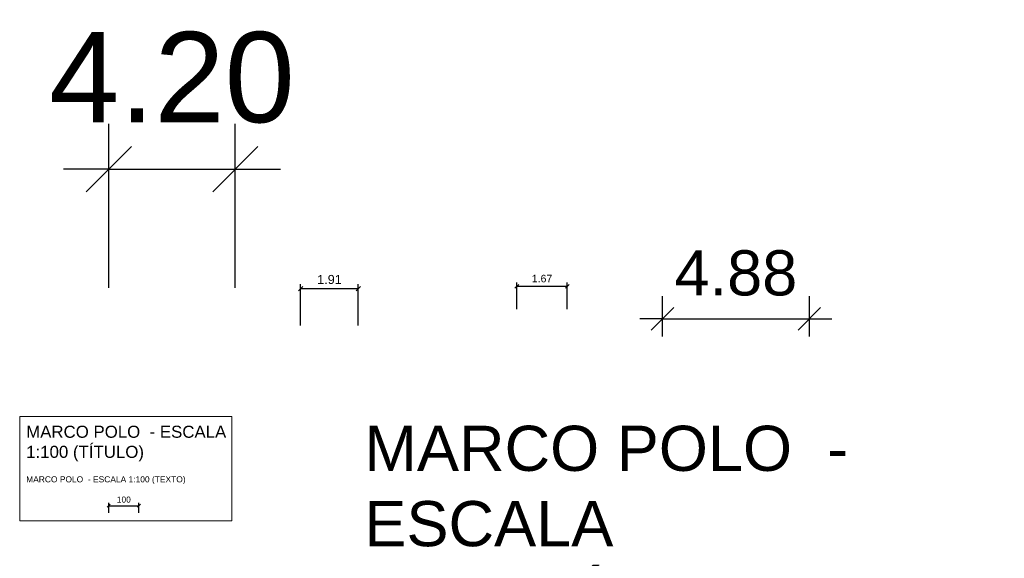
# Model space of a CAD drawing. Header units: millimetres. Extents: x 15 to 133, y 12 to 160.
# Tile 92 of 92: x 55 to 88, y 142 to 160. Entities that reach past the tile are written whole.
import ezdxf

# ---------------------------------------------------------------- set-up
doc = ezdxf.new("R2010")
doc.units = ezdxf.units.MM
doc.header["$MEASUREMENT"] = 0
for name, color, linetype, lineweight in [('Cotas -Marco Polo', 1, 'Continuous', 18), ('Textos - Marco Polo', 143, 'Continuous', 25), ('Títulos - Marco Polo', 142, 'Continuous', 50)]:
    doc.layers.add(name, color=color, linetype=linetype, lineweight=lineweight)
doc.layers.get('0').off()
doc.styles.add('Textos 1-100 - Marco Polo', font='arial.ttf', dxfattribs={"height": 0.2})
doc.styles.add('Textos 1-125 - Marco Polo', font='arial.ttf', dxfattribs={"height": 0.25})
doc.styles.add('Textos 1-150 - Marco Polo', font='arial.ttf', dxfattribs={"height": 0.3})
doc.styles.add('Textos 1-1500 - Marco Polo', font='arial.ttf', dxfattribs={"height": 3})
doc.styles.add('Textos 1-750 - Marco Polo', font='arial.ttf', dxfattribs={"height": 1.5})
doc.styles.add('Títulos 1-100 - Marco Polo', font='arial.ttf', dxfattribs={"height": 0.4})
doc.dimstyles.new('Escala 1-100 - Marco Polo', dxfattribs={"dimtxt": 0.2, "dimasz": 0.1, "dimexe": 0.1, "dimexo": 0.1, "dimgap": 0.1, "dimtad": 2, "dimdec": 0, "dimlfac": 100, "dimzin": 0, "dimdsep": 46, "dimtxsty": 'Textos 1-100 - Marco Polo', "dimblk": 'OBLIQUE', "dimcen": 0.1, "dimclrt": 2, "dimadec": 0, "dimazin": 0, "dimtfac": 1, "dimtdec": 0, "dimtix": 1, "dimtmove": 0, "dimatfit": 3, "dimfxl": 0, "dimtolj": 1, "dimtzin": 0, "dimarcsym": 0})
doc.dimstyles.new('Escala 1-125 - Marco Polo', dxfattribs={"dimtxt": 0.25, "dimasz": 0.125, "dimexe": 0.125, "dimexo": 0.125, "dimgap": 0.125, "dimtad": 2, "dimzin": 0, "dimdsep": 46, "dimtxsty": 'Textos 1-125 - Marco Polo', "dimblk": 'OBLIQUE', "dimcen": 0.125, "dimclrt": 2, "dimadec": 0, "dimazin": 0, "dimtfac": 1, "dimtix": 1, "dimtmove": 0, "dimatfit": 3, "dimldrblk": 'OBLIQUE', "dimfxl": 0, "dimtolj": 1, "dimtzin": 0, "dimarcsym": 0})
doc.dimstyles.new('Escala 1-150 - Marco Polo', dxfattribs={"dimtxt": 0.3, "dimasz": 0.15, "dimexe": 0.15, "dimexo": 0.15, "dimgap": 0.15, "dimtad": 2, "dimzin": 0, "dimdsep": 46, "dimtxsty": 'Textos 1-150 - Marco Polo', "dimblk": 'OBLIQUE', "dimcen": 0.15, "dimclrt": 2, "dimadec": 0, "dimazin": 0, "dimtfac": 1, "dimtix": 1, "dimtmove": 0, "dimatfit": 2, "dimldrblk": 'OBLIQUE', "dimfxl": 0, "dimtolj": 1, "dimtzin": 0, "dimarcsym": 0})
doc.dimstyles.new('Escala 1-1500 - Marco Polo', dxfattribs={"dimtxt": 3, "dimasz": 1.5, "dimexe": 1.5, "dimexo": 1.5, "dimgap": 1.5, "dimtad": 2, "dimzin": 0, "dimdsep": 46, "dimtxsty": 'Textos 1-1500 - Marco Polo', "dimblk": 'OBLIQUE', "dimcen": 1.5, "dimclrt": 2, "dimadec": 0, "dimazin": 0, "dimtfac": 1, "dimtix": 1, "dimtmove": 0, "dimatfit": 3, "dimldrblk": 'OBLIQUE', "dimfxl": 0, "dimtolj": 1, "dimtzin": 0, "dimarcsym": 0})
doc.dimstyles.new('Escala 1-750 - Marco Polo', dxfattribs={"dimtxt": 1.5, "dimasz": 0.75, "dimexe": 0.75, "dimexo": 0.75, "dimgap": 0.75, "dimtad": 2, "dimzin": 0, "dimdsep": 46, "dimtxsty": 'Textos 1-750 - Marco Polo', "dimblk": 'OBLIQUE', "dimcen": 0.75, "dimclrt": 2, "dimadec": 0, "dimazin": 0, "dimtfac": 1, "dimtix": 1, "dimtmove": 0, "dimatfit": 3, "dimldrblk": 'OBLIQUE', "dimfxl": 0, "dimtolj": 1, "dimtzin": 0, "dimarcsym": 0})

# ---------------------------------------------------------------- blocks, each defined once
blk = doc.blocks.new('_OBLIQUE')
at = {"color": 0, "linetype": 'ByBlock', "lineweight": -2}
blk.add_line((-0.5, -0.5), (0.5, 0.5), dxfattribs=at)
blk = doc.blocks.new('*D3')
at = {"layer": 'Cotas -Marco Polo', "color": 0, "lineweight": -2, "transparency": 16777216}
for p, q in [((57.949, 143.939), (57.949, 144.275)), ((58.949, 143.939), (58.949, 144.275)), ((57.949, 144.175), (58.949, 144.175))]:
    blk.add_line(p, q, dxfattribs=at)
at = {"layer": 'Defpoints', "color": 0, "transparency": 16777216}
for p in [(58.949, 144.175), (57.949, 143.839), (58.949, 143.839)]:
    blk.add_point(p, dxfattribs=at)
at = {"layer": 'Cotas -Marco Polo', "color": 0, "lineweight": -2, "transparency": 16777216, "xscale": 0.1, "yscale": 0.1, "zscale": 0.1, "rotation": 180}
blk.add_blockref('_OBLIQUE', (57.949, 144.175), dxfattribs=at)
at = {"layer": 'Cotas -Marco Polo', "color": 0, "lineweight": -2, "transparency": 16777216, "xscale": 0.1, "yscale": 0.1, "zscale": 0.1}
blk.add_blockref('_OBLIQUE', (58.949, 144.175), dxfattribs=at)
at = {"layer": 'Cotas -Marco Polo', "color": 2, "transparency": 16777216, "insert": (58.449, 144.377), "char_height": 0.2, "attachment_point": 5, "style": 'Textos 1-100 - Marco Polo'}
blk.add_mtext('\\A1;100', dxfattribs=at)
blk = doc.blocks.new('*D10')
at = {"layer": 'Cotas -Marco Polo', "color": 0, "lineweight": -2, "transparency": 16777216}
for p, q in [((57.949, 151.411), (57.949, 156.851)), ((62.149, 151.411), (62.149, 156.851)), ((57.949, 155.351), (56.449, 155.351)), ((57.949, 155.351), (62.149, 155.351)), ((62.149, 155.351), (63.649, 155.351))]:
    blk.add_line(p, q, dxfattribs=at)
at = {"layer": 'Defpoints', "color": 0, "transparency": 16777216}
for p in [(62.149, 155.351), (57.949, 149.911), (62.149, 149.911)]:
    blk.add_point(p, dxfattribs=at)
at = {"layer": 'Cotas -Marco Polo', "color": 0, "lineweight": -2, "transparency": 16777216, "xscale": 1.5, "yscale": 1.5, "zscale": 1.5}
blk.add_blockref('_OBLIQUE', (57.949, 155.351), dxfattribs=at)
at = {"layer": 'Cotas -Marco Polo', "color": 0, "lineweight": -2, "transparency": 16777216, "xscale": 1.5, "yscale": 1.5, "zscale": 1.5, "rotation": 180}
blk.add_blockref('_OBLIQUE', (62.149, 155.351), dxfattribs=at)
at = {"layer": 'Cotas -Marco Polo', "color": 2, "transparency": 16777216, "insert": (60.049, 158.383), "char_height": 3, "attachment_point": 5, "style": 'Textos 1-1500 - Marco Polo'}
blk.add_mtext('\\A1;4.20', dxfattribs=at)
blk = doc.blocks.new('*D11')
at = {"layer": 'Cotas -Marco Polo', "color": 0, "lineweight": -2, "transparency": 16777216}
for p, q in [((64.321, 150.162), (64.321, 151.531)), ((66.236, 150.162), (66.236, 151.531)), ((64.321, 151.381), (66.236, 151.381))]:
    blk.add_line(p, q, dxfattribs=at)
at = {"layer": 'Defpoints', "color": 0, "transparency": 16777216}
for p in [(66.236, 151.381), (64.321, 150.012), (66.236, 150.012)]:
    blk.add_point(p, dxfattribs=at)
at = {"layer": 'Cotas -Marco Polo', "color": 0, "lineweight": -2, "transparency": 16777216, "xscale": 0.15, "yscale": 0.15, "zscale": 0.15, "rotation": 180}
blk.add_blockref('_OBLIQUE', (64.321, 151.381), dxfattribs=at)
at = {"layer": 'Cotas -Marco Polo', "color": 0, "lineweight": -2, "transparency": 16777216, "xscale": 0.15, "yscale": 0.15, "zscale": 0.15}
blk.add_blockref('_OBLIQUE', (66.236, 151.381), dxfattribs=at)
at = {"layer": 'Cotas -Marco Polo', "color": 2, "transparency": 16777216, "insert": (65.278, 151.684), "char_height": 0.3, "attachment_point": 5, "style": 'Textos 1-150 - Marco Polo'}
blk.add_mtext('\\A1;1.91', dxfattribs=at)
blk = doc.blocks.new('*D12')
at = {"layer": 'Cotas -Marco Polo', "color": 0, "lineweight": -2, "transparency": 16777216}
for p, q in [((71.501, 150.701), (71.501, 151.587)), ((71.501, 151.462), (73.174, 151.462)), ((73.174, 150.701), (73.174, 151.587))]:
    blk.add_line(p, q, dxfattribs=at)
at = {"layer": 'Defpoints', "color": 0, "transparency": 16777216}
for p in [(73.174, 151.462), (71.501, 150.576), (73.174, 150.576)]:
    blk.add_point(p, dxfattribs=at)
at = {"layer": 'Cotas -Marco Polo', "color": 0, "lineweight": -2, "transparency": 16777216, "xscale": 0.125, "yscale": 0.125, "zscale": 0.125, "rotation": 180}
blk.add_blockref('_OBLIQUE', (71.501, 151.462), dxfattribs=at)
at = {"layer": 'Cotas -Marco Polo', "color": 0, "lineweight": -2, "transparency": 16777216, "xscale": 0.125, "yscale": 0.125, "zscale": 0.125}
blk.add_blockref('_OBLIQUE', (73.174, 151.462), dxfattribs=at)
at = {"layer": 'Cotas -Marco Polo', "color": 2, "transparency": 16777216, "insert": (72.337, 151.715), "char_height": 0.25, "attachment_point": 5, "style": 'Textos 1-125 - Marco Polo'}
blk.add_mtext('\\A1;1.67', dxfattribs=at)
blk = doc.blocks.new('*D13')
at = {"layer": 'Cotas -Marco Polo', "color": 0, "lineweight": -2, "transparency": 16777216}
for p, q in [((76.334, 149.791), (76.334, 151.129)), ((81.214, 149.791), (81.214, 151.129)), ((76.334, 150.379), (75.584, 150.379)), ((76.334, 150.379), (81.214, 150.379)), ((81.214, 150.379), (81.964, 150.379))]:
    blk.add_line(p, q, dxfattribs=at)
at = {"layer": 'Defpoints', "color": 0, "transparency": 16777216}
for p in [(81.214, 150.379), (76.334, 149.041), (81.214, 149.041)]:
    blk.add_point(p, dxfattribs=at)
at = {"layer": 'Cotas -Marco Polo', "color": 0, "lineweight": -2, "transparency": 16777216, "xscale": 0.75, "yscale": 0.75, "zscale": 0.75}
blk.add_blockref('_OBLIQUE', (76.334, 150.379), dxfattribs=at)
at = {"layer": 'Cotas -Marco Polo', "color": 0, "lineweight": -2, "transparency": 16777216, "xscale": 0.75, "yscale": 0.75, "zscale": 0.75, "rotation": 180}
blk.add_blockref('_OBLIQUE', (81.214, 150.379), dxfattribs=at)
at = {"layer": 'Cotas -Marco Polo', "color": 2, "transparency": 16777216, "insert": (78.774, 151.895), "char_height": 1.5, "attachment_point": 5, "style": 'Textos 1-750 - Marco Polo'}
blk.add_mtext('\\A1;4.88', dxfattribs=at)

msp = doc.modelspace()

# ---------------------------------------------------------------- linework, layer by layer
at = {"layer": 'Cotas -Marco Polo'}
msp.add_lwpolyline([(54.991, 147.14), (62.037, 147.14), (62.037, 143.668), (54.991, 143.668)], close=True, dxfattribs=at)

# ---------------------------------------------------------------- texts
at = {"layer": 'Textos - Marco Polo', "insert": (55.206, 145.151), "char_height": 0.2, "width": 5.82395, "attachment_point": 1, "style": 'Textos 1-100 - Marco Polo'}
msp.add_mtext('MARCO POLO  - ESCALA 1:100 (TEXTO)', dxfattribs=at)
at = {"layer": 'Títulos - Marco Polo', "attachment_point": 1}
for s, insert, char_height, width, style in [('MARCO POLO  - ESCALA 1:100 (TÍTULO)', (55.206, 146.83), 0.4, 7.51615, 'Títulos 1-100 - Marco Polo'), ('MARCO POLO  - ESCALA 1:750(TÍTULO)', (66.436, 146.83), 1.5, 22.09475, 'Textos 1-750 - Marco Polo')]:
    msp.add_mtext(s, dxfattribs=dict(at, insert=insert, char_height=char_height, width=width, style=style))

# ---------------------------------------------------------------- dimensions: what is measured, and where the dimension line sits
at = {"layer": 'Cotas -Marco Polo'}
for base, p1, p2, dimstyle, picture, middle in [((62.149, 155.351), (57.949, 149.911), (62.149, 149.911), 'Escala 1-1500 - Marco Polo', '*D10', (60.049, 158.383)), ((81.214, 150.379), (76.334, 149.041), (81.214, 149.041), 'Escala 1-750 - Marco Polo', '*D13', (78.774, 151.895)), ((66.2355, 151.381), (64.3208, 150.012), (66.2355, 150.012), 'Escala 1-150 - Marco Polo', '*D11', (65.2782, 151.6842)), ((73.174, 151.462), (71.501, 150.576), (73.174, 150.576), 'Escala 1-125 - Marco Polo', '*D12', (72.337, 151.715)), ((58.949, 144.175), (57.949, 143.839), (58.949, 143.839), 'Escala 1-100 - Marco Polo', '*D3', (58.449, 144.377))]:
    dim = msp.add_linear_dim(base=base, p1=p1, p2=p2, dimstyle=dimstyle, dxfattribs=at)
    dim.commit()
    dim.dimension.update_dxf_attribs({"geometry": picture, "text_midpoint": middle})

doc.saveas('drawing.dxf')
